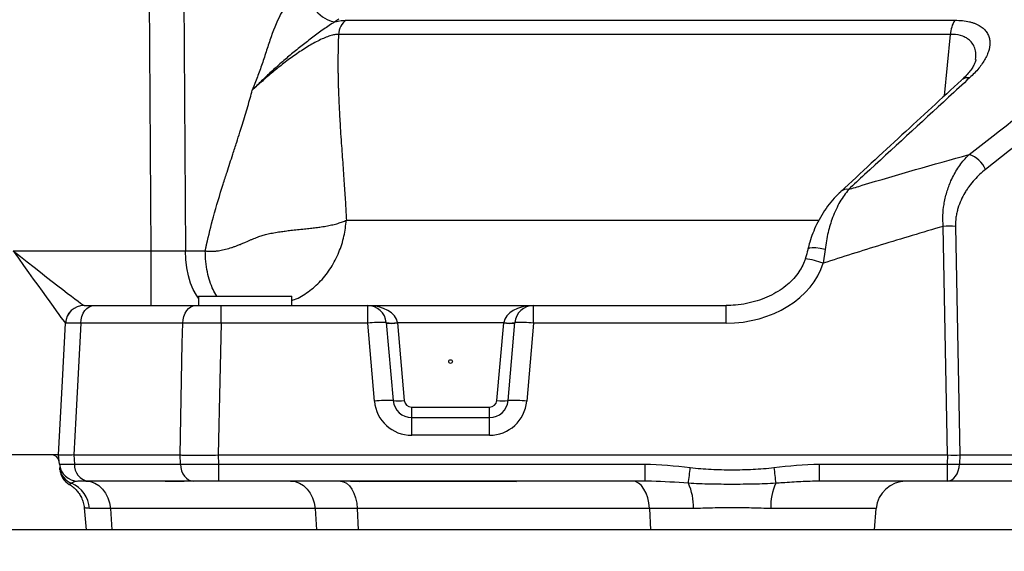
# Model space of a CAD drawing. Extents: x 0 to 8410, y 0 to 5940.
# Tile 69 of 158: x 3791 to 4055, y 1527 to 1669. Entities that reach past the tile are written whole.
import ezdxf

# ---------------------------------------------------------------- set-up
doc = ezdxf.new("R2010")
doc.units = 0
doc.header["$LTSCALE"] = 10
doc.layers.get('0').update_dxf_attribs({"linetype": 'CONTINUOUS'})
doc.styles.add('SLDTEXTSTYLE0', font='TXT', dxfattribs={"width": 0.605})
doc.dimstyles.new('SLDDIMSTYLE1', dxfattribs={"dimtxt": 50, "dimasz": 50, "dimexe": 0, "dimexo": 0.0625, "dimgap": 12.5, "dimtad": 1, "dimdec": 1, "dimrnd": 1e-09, "dimzin": 12, "dimtxsty": 'SLDTEXTSTYLE0', "dimsah": 1, "dimcen": 0.09, "dimazin": 3, "dimtfac": 1, "dimtofl": 0, "dimtmove": 0, "dimatfit": 3, "dimtolj": 1, "dimtzin": 12})
doc.dimstyles.new('SLDDIMSTYLE10', dxfattribs={"dimtxt": 50, "dimasz": 50, "dimexe": 0, "dimexo": 0.0625, "dimgap": -12.5, "dimtad": 0, "dimtih": 1, "dimtoh": 1, "dimdec": 1, "dimlfac": 0.5, "dimrnd": 1e-09, "dimzin": 12, "dimtxsty": 'SLDTEXTSTYLE0', "dimblk1": 'NONE', "dimsah": 1, "dimcen": 0, "dimazin": 3, "dimtfac": 1, "dimtmove": 0, "dimatfit": 3, "dimtolj": 1})
doc.dimstyles.new('SLDDIMSTYLE2', dxfattribs={"dimtxt": 50, "dimasz": 50, "dimexe": 0, "dimexo": 0.0625, "dimgap": 12.5, "dimtad": 1, "dimdec": 0, "dimrnd": 1e-09, "dimzin": 12, "dimtxsty": 'SLDTEXTSTYLE0', "dimsah": 1, "dimcen": 0.09, "dimazin": 3, "dimtfac": 1, "dimtofl": 0, "dimtmove": 0, "dimatfit": 3, "dimtolj": 1, "dimtzin": 12})

# ---------------------------------------------------------------- blocks, each defined once
blk = doc.blocks.new('_D_4')
at = {"color": 7, "linetype": 'CONTINUOUS'}
for p, q in [((3314.5, 2596.74), (3314.5, 1264.41)), ((4261.63, 1476.98), (4261.63, 1264.41)), ((3314.5, 1279.41), (4261.63, 1279.41))]:
    blk.add_line(p, q, dxfattribs=at)
for points in [[(3314.5, 1279.41), (3364.5, 1271.91), (3364.5, 1286.91)], [(4261.63, 1279.41), (4211.63, 1286.91), (4211.63, 1271.91)]]:
    blk.add_solid(points, dxfattribs=at)
at = {"color": 7, "linetype": 'CONTINUOUS', "insert": (3730.78, 1343.86), "char_height": 50, "attachment_point": 1, "style": 'SLDTEXTSTYLE0'}
blk.add_mtext('947', dxfattribs=at)
blk = doc.blocks.new('_D_6')
at = {"color": 7, "linetype": 'CONTINUOUS'}
for p, q in [((4661.63, 2533.02), (3022.36, 2533.02)), ((3037.36, 1533.02), (3037.36, 2533.02)), ((4543.1, 1533.02), (3022.36, 1533.02))]:
    blk.add_line(p, q, dxfattribs=at)
for points in [[(3037.36, 2533.02), (3029.86, 2483.02), (3044.86, 2483.02)], [(3037.36, 1533.02), (3044.86, 1583.02), (3029.86, 1583.02)]]:
    blk.add_solid(points, dxfattribs=at)
at = {"color": 7, "linetype": 'CONTINUOUS', "insert": (2972.9, 1956.63), "char_height": 50, "attachment_point": 1, "rotation": 90, "style": 'SLDTEXTSTYLE0'}
blk.add_mtext('1000', dxfattribs=at)
blk = doc.blocks.new('_D_9')
at = {"color": 7, "linetype": 'CONTINUOUS'}
for p, q in [((6136.63, 4639.08), (2746.63, 4639.08)), ((2761.63, 4639.08), (2761.63, 1533.02)), ((3861.91, 1533.02), (2746.63, 1533.02))]:
    blk.add_line(p, q, dxfattribs=at)
for points in [[(2761.63, 4639.08), (2754.13, 4589.08), (2769.13, 4589.08)], [(2761.63, 1533.02), (2769.13, 1583.02), (2754.13, 1583.02)]]:
    blk.add_solid(points, dxfattribs=at)
at = {"color": 7, "linetype": 'CONTINUOUS', "insert": (2697.18, 3009.66), "char_height": 50, "attachment_point": 1, "rotation": 90, "style": 'SLDTEXTSTYLE0'}
blk.add_mtext('3106', dxfattribs=at)
blk = doc.blocks.new('_D_25')
at = {"color": 7, "linetype": 'CONTINUOUS'}
for p, q in [((2062.62, 5429.6), (2293.31, 4952.44)), ((2293.31, 4952.44), (2402.63, 4726.35)), ((2433.35, 4741.69), (2433.35, 4820.85)), ((2433.35, 4820.85), (2655.21, 4820.85)), ((2655.21, 4820.85), (2655.21, 4741.69)), ((2655.21, 4741.69), (2433.35, 4741.69)), ((2402.63, 4726.35), (2660.94, 4726.35))]:
    blk.add_line(p, q, dxfattribs=at)
blk.add_arc((2177.97, 5191.02), 4417.95, 270.87652, 299.0424, dxfattribs=at)
blk.add_solid([(2293.31, 4952.44), (2308.32, 4904.16), (2321.83, 4910.69)], dxfattribs=at)
at = {"color": 7, "linetype": 'CONTINUOUS', "char_height": 50, "attachment_point": 1, "style": 'SLDTEXTSTYLE0'}
for s, insert in [('%%c', (2450.54, 4806.14)), ('265', (2523.44, 4806.28))]:
    blk.add_mtext(s, dxfattribs=dict(at, insert=insert))
blk = doc.blocks.new('_NONE')

msp = doc.modelspace()

# ---------------------------------------------------------------- linework, layer by layer
at = {"color": 8, "linetype": 'CONTINUOUS'}
for p, q in [((3826.399, 1607.62908), (3825.659784, 1723.152627)), ((3834.880414, 1723.152627), (3835.61966, 1607.62908)), ((3876.675965, 1669.622039), (3875.666322, 1668.910255)), ((3878.663393, 1669.341196), (4041.738989, 1669.341196)), ((4040.560829, 1665.527796), (3876.615109, 1665.527796)), ((4038.920747, 1649.116119), (4040.560829, 1665.527796)), ((4039.777415, 1553.021737), (4038.585337, 1614.194055)), ((4041.847574, 1614.194055), (4043.039652, 1553.021737)), ((3789.495887, 1607.62908), (3826.399, 1607.62908)), ((3826.399, 1593.021737), (3826.399, 1607.62908)), ((3835.61966, 1607.62908), (3840.919258, 1607.62908)), ((4006.941052, 1608.035495), (4006.429376, 1604.345393)), ((3845.134409, 1588.283417), (3845.134409, 1593.021737)), ((3884.427728, 1588.283417), (3884.427728, 1593.021737)), ((3928.840371, 1588.283417), (3928.840371, 1593.021737)), ((3980.437519, 1588.283417), (3980.437519, 1593.021737)), ((3834.875913, 1588.283417), (3807.546022, 1588.283417)), ((3884.427728, 1588.283417), (3845.134409, 1588.283417)), ((3886.253776, 1567.41186), (3884.427728, 1588.283417)), ((3892.397287, 1588.457518), (3892.409476, 1588.370522)), ((3892.409476, 1588.370522), (3894.223334, 1567.638156)), ((3920.858624, 1588.370522), (3892.409476, 1588.370522)), ((3919.044795, 1567.638156), (3920.858624, 1588.370522)), ((3920.858624, 1588.370522), (3920.870813, 1588.457518)), ((3928.840371, 1588.283417), (3927.014353, 1567.41186)), ((3980.437519, 1588.283417), (3928.840371, 1588.283417)), ((3896.215709, 1563.021737), (3896.215709, 1565.81247)), ((3896.215709, 1565.81247), (3917.05239, 1565.81247)), ((3917.05239, 1563.021737), (3917.05239, 1565.81247)), ((3896.215709, 1558.283418), (3896.215709, 1563.021737)), ((3917.05239, 1558.283418), (3917.05239, 1563.021737)), ((3917.05239, 1558.283418), (3896.215709, 1558.283418)), ((3805.675628, 1553.021687), (3805.890115, 1550.58596)), ((3834.251167, 1550.58596), (3834.168377, 1553.021687)), ((3844.388517, 1553.021689), (3844.472798, 1550.58596)), ((4039.702701, 1550.58596), (4039.781945, 1553.021723)), ((4043.036224, 1553.021723), (4042.95698, 1550.58596)), ((3805.890115, 1550.58596), (3834.251167, 1550.58596)), ((3844.472798, 1550.58596), (3958.656373, 1550.58596)), ((3844.472798, 1550.58596), (3844.472798, 1546.021738)), ((3958.656373, 1550.58596), (3958.656373, 1546.021738)), ((4005.418839, 1550.58596), (4039.702701, 1550.58596)), ((4005.418839, 1546.021738), (4005.418839, 1550.58596)), ((4039.702701, 1546.021738), (4039.702701, 1550.58596)), ((4042.95698, 1550.58596), (4075.251388, 1550.58596)), ((3830.167027, 1545.93356), (3829.800012, 1546.021738)), ((3833.819093, 1545.93356), (3830.167027, 1545.93356)), ((3833.819093, 1545.93356), (3833.452078, 1546.021738)), ((3882.035585, 1546.021738), (3882.29269, 1545.93356)), ((3924.254658, 1545.93356), (3882.29269, 1545.93356)), ((3923.997553, 1546.021738), (3924.254658, 1545.93356)), ((3815.491738, 1538.718984), (3809.923174, 1538.718984)), ((3870.314391, 1538.718984), (3815.491738, 1538.718984)), ((3815.491738, 1538.718984), (3815.89997, 1533.021738)), ((3881.624671, 1538.718984), (3870.314391, 1538.718984)), ((3870.314391, 1538.718984), (3870.722624, 1533.021738)), ((3959.884705, 1538.718984), (3881.624671, 1538.718984)), ((3881.624671, 1538.718984), (3881.910654, 1533.021738)), ((3971.667083, 1538.718984), (3959.884705, 1538.718984)), ((3959.884705, 1538.718984), (3960.170688, 1533.021738)), ((4020.648467, 1538.718984), (3992.408129, 1538.718984))]:
    msp.add_line(p, q, dxfattribs=at)
at = {"color": 7, "linetype": 'CONTINUOUS'}
for p, q in [((3811.184527, 1593.021737), (3838.295432, 1593.021737)), ((3839.134039, 1595.521738), (3839.134039, 1593.021737)), ((3839.134039, 1595.521738), (3864.134045, 1595.521738)), ((3845.134409, 1593.021737), (3884.427728, 1593.021737)), ((3864.134045, 1593.021737), (3864.134045, 1595.521738)), ((3884.427728, 1593.021737), (3928.840371, 1593.021737)), ((3928.840371, 1593.021737), (3980.437519, 1593.021737)), ((3889.40871, 1588.457518), (3891.234728, 1567.585961)), ((3922.033372, 1567.585961), (3923.85939, 1588.457518)), ((3896.215709, 1563.021737), (3917.05239, 1563.021737)), ((3799.801381, 1553.021737), (3788.634064, 1553.021737)), ((3801.634045, 1553.021737), (3799.801381, 1553.021737)), ((3801.847162, 1550.58596), (3801.634045, 1553.021689)), ((3805.685731, 1553.021737), (3834.157588, 1553.021737)), ((3844.402971, 1553.021737), (3844.388517, 1553.021689)), ((3844.402971, 1553.021737), (4039.777415, 1553.021737)), ((4043.039652, 1553.021737), (4069.428595, 1553.021737)), ((3837.658378, 1546.021738), (3809.523435, 1546.021738)), ((3958.656373, 1546.021738), (3844.472798, 1546.021738)), ((4039.702701, 1546.021738), (4005.418839, 1546.021738)), ((4071.997108, 1546.021738), (4039.702701, 1546.021738)), ((3808.490874, 1538.873727), (3809.002848, 1533.021738)), ((4020.150023, 1533.021738), (4020.648467, 1538.718984)), ((3815.89997, 1533.021738), (3809.002848, 1533.021738)), ((3870.722624, 1533.021738), (3815.89997, 1533.021738)), ((3881.910654, 1533.021738), (3870.722624, 1533.021738)), ((3960.170688, 1533.021738), (3881.910654, 1533.021738)), ((4020.150023, 1533.021738), (3960.170688, 1533.021738))]:
    msp.add_line(p, q, dxfattribs=at)
at = {"color": 8, "linetype": 'CONTINUOUS', "flags": 128}
for points in [[(3866.416963, 1677.146827), (3867.417099, 1675.526028), (3868.55072, 1673.974832), (3869.775864, 1672.550564), (3871.04729, 1671.3059), (3872.317972, 1670.286824), (3873.54094, 1669.531022), (3874.670984, 1669.066449), (3875.666322, 1668.910255)], [(3839.134039, 1594.959737), (3838.527741, 1595.794824), (3837.707909, 1597.277206), (3837.003024, 1599.015434), (3836.429866, 1600.968112), (3836.002084, 1603.088741), (3835.729839, 1605.326829), (3835.61966, 1607.62908)], [(4006.941052, 1608.035495), (4005.645963, 1608.276409), (4004.464569, 1608.422046), (4003.483357, 1608.461742), (4002.774151, 1608.392594), (4002.388867, 1608.219658), (4002.330365, 1608.114724)], [(3807.546022, 1588.283417), (3807.647349, 1589.22076), (3807.875725, 1590.115038), (3808.222922, 1590.934125), (3808.676513, 1591.648609), (3809.220167, 1592.232824), (3809.834393, 1592.665785), (3810.497107, 1592.931942), (3811.184527, 1593.021737)], [(3834.875913, 1588.283417), (3834.971132, 1589.22076), (3835.185768, 1590.115038), (3835.512074, 1590.934125), (3835.938366, 1591.648609), (3836.449297, 1592.232824), (3837.026568, 1592.665785), (3837.649377, 1592.931942), (3838.295432, 1593.021737)], [(3807.546022, 1588.283417), (3806.215825, 1563.069603), (3805.685731, 1553.021737)], [(3834.157588, 1553.021737), (3834.767671, 1582.97388), (3834.875913, 1588.283417)], [(3845.134409, 1588.283417), (3844.815167, 1572.901), (3844.402971, 1553.021737)], [(3834.251167, 1550.58596), (3834.364535, 1549.675037), (3834.590854, 1548.810295), (3834.922375, 1548.021382), (3835.347684, 1547.335351), (3835.852267, 1546.775727), (3836.41875, 1546.361699), (3837.02776, 1546.107463), (3837.658378, 1546.021738)], [(4039.702701, 1546.021738), (4040.30502, 1546.107463), (4040.886687, 1546.361699), (4041.427748, 1546.775727), (4041.909652, 1547.335351), (4042.315887, 1548.021382), (4042.632522, 1548.810295), (4042.848693, 1549.675037), (4042.95698, 1550.58596)], [(3808.964403, 1546.021738), (3810.1725, 1545.884578), (3811.339202, 1545.477801), (3812.424453, 1544.815355), (3813.391032, 1543.919956), (3814.205857, 1542.822308), (3814.840945, 1541.560047), (3815.274509, 1540.176458), (3815.491738, 1538.718984)], [(3863.787057, 1546.021738), (3864.995154, 1545.884578), (3866.161855, 1545.477801), (3867.247107, 1544.815355), (3868.213685, 1543.919956), (3869.028511, 1542.822308), (3869.663598, 1541.560047), (3870.097192, 1540.176458), (3870.314391, 1538.718984)], [(3877.133848, 1546.020471), (3877.968611, 1545.860653), (3878.772678, 1545.438431), (3879.519167, 1544.76794), (3880.183103, 1543.871624), (3880.742194, 1542.779486), (3881.177785, 1541.528085), (3881.475242, 1540.159312), (3881.624671, 1538.718984)], [(3959.884705, 1538.718984), (3959.732564, 1540.176458), (3959.428819, 1541.560047), (3958.98393, 1542.822308), (3958.413156, 1543.919956), (3957.736017, 1544.815355), (3956.97579, 1545.477801), (3956.158491, 1545.884578), (3955.312194, 1546.021738)]]:
    msp.add_lwpolyline(points, dxfattribs=at)
at = {"color": 7, "linetype": 'CONTINUOUS', "flags": 128}
msp.add_lwpolyline([(3801.634045, 1553.021737), (3802.675875, 1572.901), (3803.482028, 1588.283417)], dxfattribs=at)
at = {"color": 8, "linetype": 'CONTINUOUS'}
msp.add_circle((3906.634054, 1578.021738), 0.5, dxfattribs=at)
for centre, radius, start, end in [((4047.301594, 1665.533917), 6.740768, 145.61062632, 180.05202851), ((4045.171203, 1651.420118), 2.554605, 78.9430074, 130.86437758), ((4043.290266, 1626.519388), 7.259556, 23.7109567, 72.06336815), ((4012.778456, 1621.57135), 2.534617, 79.69895106, 130.99686348), ((4040.216455, 1538.674899), 75.536769, 88.76267593, 91.23732407), ((3998.567419, 1582.820132), 22.916092, 69.93561927, 82.28754533), ((3808.469724, 1588.022627), 4.99911, 90.0079644, 176.97341883), ((3887.754034, 1564.458099), 24.056394, 86.05589843, 97.94781801), ((3890.902998, 1597.105744), 8.776372, 260.19690853, 279.80309147), ((3890.726876, 1599.125961), 10.886259, 263.10987998, 278.89138358), ((3922.541242, 1599.126294), 10.88659, 261.10878887, 276.88996752), ((3922.365101, 1597.105788), 8.776416, 260.19695818, 279.80304182), ((3925.514058, 1564.457884), 24.056607, 82.05223496, 93.9440486), ((3896.21571, 1568.283418), 10, 185, 270), ((3889.580057, 1543.586951), 24.055985, 86.05584457, 97.94789581), ((3892.540729, 1578.393929), 10.886588, 263.10996017, 278.89114065), ((3896.21571, 1567.812468), 2, 185, 270), ((3917.052398, 1567.812468), 2, 270, 355), ((3917.052398, 1568.283418), 10, 270, 355), ((3920.727382, 1578.393679), 10.886339, 261.10874685, 276.89013239), ((3923.688047, 1543.586542), 24.056394, 82.05218199, 93.94410157), ((3806.876015, 1550.090635), 4.966557, 185.08036106, 249.24863891), ((3810.232093, 1550.314113), 4.35048, 176.41744004, 260.62520746), ((3742.024982, 1574.735362), 230.172839, 352.68939306, 353.74340611), ((4221.888874, 1574.714551), 230.010176, 186.25582117, 187.31057876), ((4041.32984, 1595.95318), 45.39639, 267.94591126, 272.05408874), ((3801.973467, 1538.119633), 7.972269, 4.31153179, 66.78263671), ((3956.931752, 1539.280259), 14.746017, 357.81863159, 24.71770947), ((4007.143773, 1539.280256), 14.74633, 155.28283641, 182.18131079)]:
    msp.add_arc(centre, radius, start, end, dxfattribs=at)
at = {"color": 7, "linetype": 'CONTINUOUS'}
for centre, radius, start, end in [((3808.475188, 1588.021738), 5, 90, 177), ((3884.427738, 1588.021738), 5, 5, 90), ((3928.84037, 1588.021738), 5, 90, 175), ((3896.21571, 1568.021738), 5, 185, 270), ((3917.052398, 1568.021738), 5, 270, 355), ((3799.801391, 1551.021738), 2, 5, 90), ((3806.82813, 1551.021738), 5, 185, 270), ((3806.961108, 1549.501793), 5, 186.75471048, 240.59898559), ((4028.618025, 1538.021738), 8, 90, 175)]:
    msp.add_arc(centre, radius, start, end, dxfattribs=at)
at = {"color": 8, "linetype": 'CONTINUOUS'}
for centre, major_axis, ratio, start_param, end_param in [((3789.495896, 1608.021738), (-13.985253, 19.735116), 0.0093867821, 1.5840415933, 3.1286579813), ((3789.495896, 1608.021738), (18.97867, -14.998052), 0.012736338, 4.7224536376, 6.2670700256), ((3826.393139, 1608.021738), (20.001024, -0.096068), 0.0196298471, 4.7127763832, 5.1919451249), ((3981.292556, 1608.283418), (25.793294, 1.645817), 0.7727654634, 4.6300049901, 6.0026051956), ((3884.427738, 1588.021738), (8, 0), 0.625, 0.0872664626, 1.5707963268), ((3928.84037, 1588.021738), (8, 0), 0.625, 1.5707963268, 3.054326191), ((3837.353062, 1538.021738), (-1.520021, 7.964053), 0.4983720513, 6.1883512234, 6.1967785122)]:
    msp.add_ellipse(centre, major_axis=major_axis, ratio=ratio, start_param=start_param, end_param=end_param, dxfattribs=at)
at = {"color": 7, "linetype": 'CONTINUOUS'}
for centre, major_axis, ratio, start_param, end_param in [((4040.469755, 1517.231966), (-0.706122, 35.789636), 0.1396778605, 6.2795244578, 6.2804294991), ((4039.770608, 1553.109213), (5.001584, -0.032599), 0.0174769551, 4.7147682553, 5.4239302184), ((4040.469755, 1517.231966), (2.598748, 35.788727), 0.1052365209, 0.0076414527, 0.008546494)]:
    msp.add_ellipse(centre, major_axis=major_axis, ratio=ratio, start_param=start_param, end_param=end_param, dxfattribs=at)
at = {"color": 8, "linetype": 'CONTINUOUS'}
for points, knots in [([(3866.416965, 1677.146821), (3865.433574, 1676.453534), (3864.546886, 1675.645549), (3863.341053, 1674.286258), (3862.959989, 1673.808394), (3862.237135, 1672.806085), (3861.893797, 1672.278594), (3860.2996, 1669.590254), (3859.390866, 1667.254049), (3858.144742, 1663.690545), (3857.749338, 1662.492604), (3856.955316, 1660.098348), (3856.557081, 1658.901839), (3855.737898, 1656.520316), (3855.317259, 1655.335145), (3854.663424, 1653.568966), (3854.441728, 1652.982137), (3854.103171, 1652.104915), (3853.989319, 1651.813009), (3853.759576, 1651.230226), (3853.644251, 1650.940877), (3853.526677, 1650.648801)], [0, 0, 0, 0, 0.125, 0.125, 0.1875, 0.1875, 0.25, 0.25, 0.5, 0.5, 0.625, 0.625, 0.75, 0.75, 0.875, 0.875, 0.9375, 0.9375, 0.96875, 0.96875, 1, 1, 1, 1]), ([(3875.666328, 1668.910255), (3875.119997, 1668.617354), (3874.605908, 1668.290394), (3873.605188, 1667.614111), (3873.118615, 1667.264512), (3872.152387, 1666.561082), (3871.67358, 1666.207298), (3870.714719, 1665.496856), (3870.234094, 1665.139359), (3868.792278, 1664.060773), (3867.832699, 1663.333828), (3865.92596, 1661.849486), (3864.978901, 1661.092183), (3863.570913, 1659.93031), (3863.103641, 1659.538766), (3862.173331, 1658.747207), (3861.709609, 1658.346572), (3860.338248, 1657.144367), (3859.44595, 1656.33878), (3857.697458, 1654.720437), (3856.841256, 1653.907711), (3855.579086, 1652.684632), (3855.162793, 1652.276986), (3854.33866, 1651.462395), (3853.929221, 1651.053857), (3853.526677, 1650.648801)], [0, 0, 0, 0, 0.0625, 0.0625, 0.125, 0.125, 0.1875, 0.1875, 0.25, 0.25, 0.375, 0.375, 0.5, 0.5, 0.5625, 0.5625, 0.625, 0.625, 0.75, 0.75, 0.875, 0.875, 0.9375, 0.9375, 1, 1, 1, 1]), ([(3878.663389, 1669.341191), (3878.088853, 1668.933428), (3877.599003, 1668.370691), (3876.891045, 1667.052736), (3876.67348, 1666.298527), (3876.615097, 1665.527802)], [0, 0, 0, 0, 0.5, 0.5, 1, 1, 1, 1]), ([(4041.738995, 1669.341191), (4043.16413, 1669.341191), (4044.445089, 1669.20518), (4045.872641, 1668.872195), (4046.150453, 1668.796957), (4046.680906, 1668.632101), (4046.933913, 1668.542507), (4047.657984, 1668.253281), (4048.094226, 1668.033283), (4048.682989, 1667.665163), (4048.868276, 1667.536082), (4049.217226, 1667.2654), (4049.381019, 1667.123551), (4049.834211, 1666.685782), (4050.088167, 1666.375905), (4050.508982, 1665.723864), (4050.675792, 1665.381682), (4050.927203, 1664.667139), (4051.01166, 1664.292759), (4051.143322, 1663.152629), (4051.074245, 1662.36408), (4050.768209, 1661.145567), (4050.632072, 1660.733371), (4050.377931, 1660.10635), (4050.284878, 1659.895885), (4050.082108, 1659.472054), (4049.972101, 1659.258184), (4049.38453, 1658.189318), (4048.795928, 1657.335185), (4047.746559, 1656.055439), (4047.368805, 1655.629097), (4046.556794, 1654.776858), (4046.121664, 1654.350242), (4045.661142, 1653.927302)], [0, 0, 0, 0, 0.125, 0.125, 0.15625, 0.15625, 0.1875, 0.1875, 0.25, 0.25, 0.28125, 0.28125, 0.3125, 0.3125, 0.375, 0.375, 0.4375, 0.4375, 0.5, 0.5, 0.625, 0.625, 0.6875, 0.6875, 0.71875, 0.71875, 0.75, 0.75, 0.875, 0.875, 0.9375, 0.9375, 1, 1, 1, 1]), ([(3876.611497, 1665.527806), (3876.57303, 1665.529553), (3876.532454, 1665.530736), (3876.451811, 1665.531774), (3876.32925, 1665.531449), (3876.201946, 1665.525547), (3875.941105, 1665.506469), (3875.758909, 1665.484062), (3875.187921, 1665.388755), (3874.774831, 1665.287899), (3874.106734, 1665.082082), (3873.87562, 1665.004162), (3873.407421, 1664.834056), (3873.169137, 1664.741529), (3872.442484, 1664.443076), (3871.942362, 1664.21638), (3870.913319, 1663.712747), (3870.38296, 1663.43474), (3869.324855, 1662.848608), (3868.793403, 1662.538753), (3867.726238, 1661.889606), (3867.188361, 1661.548859), (3866.11897, 1660.847419), (3865.590351, 1660.488752), (3864.020013, 1659.392464), (3862.993696, 1658.634706), (3861.478056, 1657.466947), (3860.975456, 1657.071323), (3859.985584, 1656.277294), (3859.498341, 1655.878977), (3858.056685, 1654.680849), (3857.122208, 1653.877887), (3855.751793, 1652.669488), (3855.300242, 1652.266024), (3854.630006, 1651.660072), (3854.296661, 1651.356908), (3853.965847, 1651.053506), (3853.745853, 1650.851189), (3853.635244, 1650.749186), (3853.526677, 1650.648801)], [0, 0, 0, 0, 0.0078125, 0.0078125, 0.015625, 0.03125, 0.03125, 0.0625, 0.0625, 0.125, 0.125, 0.15625, 0.15625, 0.1875, 0.1875, 0.25, 0.25, 0.3125, 0.3125, 0.375, 0.375, 0.4375, 0.4375, 0.5, 0.5, 0.625, 0.625, 0.6875, 0.6875, 0.75, 0.75, 0.875, 0.875, 0.9375, 0.9375, 0.96875, 0.984375, 0.984375, 1, 1, 1, 1]), ([(3876.615109, 1665.528058), (3876.602803, 1665.234972), (3876.578044, 1664.645254), (3876.547048, 1663.756314), (3876.520247, 1662.857493), (3876.498123, 1661.948857), (3876.480557, 1661.030388), (3876.467593, 1660.102091), (3876.459233, 1659.163964), (3876.455492, 1658.216007), (3876.456382, 1657.258221), (3876.461915, 1656.290605), (3876.472107, 1655.31316), (3876.486972, 1654.325884), (3876.506526, 1653.328779), (3876.530784, 1652.321842), (3876.559769, 1651.305078), (3876.593478, 1650.278476), (3876.673534, 1648.124977), (3876.838948, 1644.652534), (3877.090919, 1640.401144), (3877.41798, 1635.629988), (3877.707641, 1631.572936), (3877.979942, 1627.757968), (3878.162777, 1625.082798), (3878.32835, 1622.559007), (3878.475526, 1620.186164), (3878.60536, 1617.96494), (3878.680107, 1616.531664), (3878.716119, 1615.841128)], [0, 0, 0, 0, 0.01722929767, 0.03466695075, 0.05231516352, 0.07017606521, 0.08825171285, 0.10654409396, 0.12505512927, 0.14378667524, 0.16274052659, 0.18191841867, 0.2013220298, 0.22095298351, 0.24081285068, 0.26090315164, 0.28122535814, 0.30178089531, 0.32257114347, 0.41082551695, 0.51171378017, 0.5810048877, 0.70216903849, 0.75971217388, 0.81409107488, 0.86530716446, 0.91336229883, 0.95825887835, 1, 1, 1, 1]), ([(4047.245504, 1658.860614), (4047.306226, 1659.498267), (4047.41957, 1660.68851), (4046.971185, 1662.246667), (4046.239618, 1663.489807), (4045.173164, 1664.442744), (4043.616926, 1665.23972), (4041.960332, 1665.542163), (4040.754249, 1665.529781), (4040.560829, 1665.527796)], [0, 0, 0, 0, 0.1825976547, 0.3408370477, 0.4988389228, 0.6277933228, 0.7565712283, 0.9609611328, 1, 1, 1, 1]), ([(4045.525955, 1633.426112), (4047.658529, 1635.089309), (4059.085231, 1644.00101), (4070.551804, 1652.833217), (4079.878362, 1660.017063)], [0, 0, 0, 0, 0.1866307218, 1, 1, 1, 1]), ([(4045.661139, 1653.927301), (4043.785632, 1652.204293), (4034.408097, 1643.58925), (4023.599163, 1633.632982), (4014.669185, 1625.391734), (4013.231697, 1624.065113)], [0, 0, 0, 0, 0.1733874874, 0.8669374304, 1, 1, 1, 1]), ([(3840.919249, 1607.629069), (3840.978137, 1607.915729), (3841.096557, 1608.492189), (3841.755716, 1611.553118), (3843.207089, 1617.250787), (3845.131931, 1623.670318), (3846.917562, 1629.229785), (3848.134213, 1632.965605), (3849.288118, 1636.511323), (3850.146975, 1639.184988), (3850.909452, 1641.597515), (3851.613202, 1643.895728), (3852.300027, 1646.224559), (3852.936124, 1648.464322), (3853.328535, 1649.933001), (3853.520372, 1650.650994)], [0, 0, 0, 0, 0.0194542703, 0.0391216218, 0.2082762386, 0.4113619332, 0.4875408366, 0.5997093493, 0.6748349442, 0.7375848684, 0.7879604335, 0.8443747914, 0.8985144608, 0.9503867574, 1, 1, 1, 1]), ([(4013.231697, 1624.065113), (4014.446457, 1624.435254), (4025.167815, 1627.702081), (4035.958174, 1630.735971), (4045.525955, 1633.426112)], [0, 0, 0, 0, 0.1133028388, 1, 1, 1, 1]), ([(4038.585337, 1614.194055), (4038.539314, 1615.172068), (4038.445782, 1617.159671), (4038.776517, 1620.245364), (4039.487538, 1623.375181), (4040.714645, 1626.665739), (4042.45901, 1629.838133), (4044.185576, 1632.068773), (4045.268478, 1633.165377), (4045.525955, 1633.426112)], [0, 0, 0, 0, 0.122222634, 0.2483917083, 0.3972809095, 0.5504437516, 0.7419855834, 0.938653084, 1, 1, 1, 1]), ([(4049.937019, 1629.438623), (4048.875805, 1628.608467), (4047.876395, 1627.682233), (4046.482752, 1626.128921), (4046.035936, 1625.583585), (4045.39606, 1624.718403), (4045.187845, 1624.422117), (4044.7825, 1623.812312), (4044.585028, 1623.498122), (4044.01759, 1622.538485), (4043.670314, 1621.873226), (4043.047718, 1620.483543), (4042.772213, 1619.759273), (4042.426326, 1618.617476), (4042.322794, 1618.228443), (4042.144895, 1617.445711), (4042.069962, 1617.05026), (4041.89071, 1615.850634), (4041.831214, 1615.033398), (4041.84757, 1614.194057)], [0, 0, 0, 0, 0.25, 0.25, 0.375, 0.375, 0.4375, 0.4375, 0.5, 0.5, 0.625, 0.625, 0.75, 0.75, 0.8125, 0.8125, 0.875, 0.875, 1, 1, 1, 1]), ([(4013.231697, 1624.065113), (4012.440298, 1623.018124), (4010.82829, 1620.885504), (4009.00561, 1616.898981), (4007.628107, 1612.588501), (4007.172931, 1609.572116), (4006.941052, 1608.035495)], [0, 0, 0, 0, 0.2664190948, 0.5426711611, 0.7670252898, 1, 1, 1, 1]), ([(3840.919138, 1607.629084), (3841.019826, 1607.615768), (3841.221517, 1607.589096), (3841.527761, 1607.55983), (3841.837105, 1607.538358), (3842.149679, 1607.525472), (3842.465296, 1607.520972), (3842.783857, 1607.524925), (3843.105238, 1607.537326), (3843.429324, 1607.558184), (3843.755994, 1607.587527), (3844.456038, 1607.667832), (3845.613338, 1607.879786), (3846.899727, 1608.203723), (3847.951759, 1608.516277), (3848.700041, 1608.767121), (3849.485724, 1609.055881), (3850.181939, 1609.328486), (3850.934882, 1609.651741), (3851.903819, 1610.069984), (3852.951811, 1610.529005), (3853.904635, 1610.936898), (3854.584188, 1611.208309), (3855.228274, 1611.44863), (3855.836971, 1611.657234), (3856.664451, 1611.911682), (3857.804646, 1612.194048), (3859.338995, 1612.497574), (3860.878167, 1612.750315), (3862.418906, 1612.9616), (3863.959439, 1613.142962), (3865.68632, 1613.330506), (3867.421396, 1613.509152), (3869.076992, 1613.688776), (3870.581431, 1613.872329), (3871.82395, 1614.038607), (3872.830877, 1614.190832), (3873.628394, 1614.32899), (3874.392578, 1614.478299), (3875.122139, 1614.639116), (3875.815983, 1614.811245), (3876.473141, 1614.994644), (3877.093118, 1615.189099), (3877.674588, 1615.394851), (3878.220179, 1615.610434), (3878.555085, 1615.764967), (3878.721365, 1615.841692)], [0, 0, 0, 0, 0.0077921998, 0.0156087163, 0.0234523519, 0.0313258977, 0.0392321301, 0.0471738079, 0.0551536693, 0.0631744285, 0.0712387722, 0.0793493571, 0.114929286, 0.1565677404, 0.1740498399, 0.1925529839, 0.2120870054, 0.2326570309, 0.2446573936, 0.2690262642, 0.3057541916, 0.3235263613, 0.3402534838, 0.3559466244, 0.3706202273, 0.3842924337, 0.4151746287, 0.4509483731, 0.4916597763, 0.5230202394, 0.5597108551, 0.60163229, 0.6486126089, 0.6893656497, 0.7296149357, 0.7692853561, 0.7933510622, 0.8172475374, 0.8409536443, 0.8644491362, 0.8877147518, 0.9107323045, 0.9334847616, 0.9559563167, 0.9781324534, 1, 1, 1, 1]), ([(3864.134045, 1594.391015), (3864.359297, 1594.458863), (3865.905444, 1594.924577), (3868.564653, 1596.613914), (3871.910706, 1599.460571), (3874.695809, 1603.075545), (3876.790264, 1607.147253), (3878.195956, 1611.446574), (3878.549277, 1614.402192), (3878.721358, 1615.841691)], [0, 0, 0, 0, 0.02800937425, 0.19225890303, 0.35958401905, 0.52690933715, 0.69115862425, 0.84958233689, 1, 1, 1, 1]), ([(3878.716024, 1615.842846), (3882.917882, 1615.842849), (3891.321602, 1615.842854), (3905.325896, 1615.842861), (3920.303085, 1615.842869), (3936.310524, 1615.842876), (3952.462325, 1615.842883), (3968.550763, 1615.842891), (3984.461174, 1615.842898), (3996.735504, 1615.842906), (4003.868946, 1615.842906), (4005.307647, 1615.842906)], [0, 0, 0, 0, 0.1284813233, 0.2569628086, 0.3854442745, 0.5139256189, 0.6424069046, 0.7523463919, 0.8622858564, 0.9722252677, 1, 1, 1, 1]), ([(4038.585337, 1614.194055), (4033.032408, 1612.557236), (4022.27898, 1609.387482), (4011.595869, 1605.988962), (4006.429376, 1604.345393)], [0, 0, 0, 0, 0.5163868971, 1, 1, 1, 1]), ([(3844.017388, 1595.521738), (3843.669226, 1596.078847), (3842.962336, 1597.20997), (3842.111963, 1599.437973), (3841.459784, 1601.971627), (3841.028968, 1604.738575), (3840.955828, 1606.665579), (3840.919258, 1607.62908)], [0, 0, 0, 0, 0.19526079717, 0.39644629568, 0.59763066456, 0.79881542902, 1, 1, 1, 1]), ([(3807.546022, 1588.283417), (3806.949196, 1588.288931), (3805.733846, 1588.30016), (3804.51224, 1588.304553), (3803.741111, 1588.300505), (3803.498257, 1588.291774), (3803.484607, 1588.284745), (3803.482028, 1588.283417)], [0, 0, 0, 0, 0.2454839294, 0.4998936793, 0.7203304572, 0.9471538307, 1, 1, 1, 1]), ([(3845.134409, 1588.283417), (3844.209766, 1588.288933), (3842.326853, 1588.300166), (3839.706521, 1588.304551), (3837.33325, 1588.300505), (3835.798397, 1588.291774), (3835.022523, 1588.284745), (3834.875913, 1588.283417)], [0, 0, 0, 0, 0.2454817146, 0.4998906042, 0.7203306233, 0.947153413, 1, 1, 1, 1]), ([(3801.847157, 1550.585959), (3801.848105, 1550.575122), (3802.028036, 1550.558998), (3802.545757, 1550.553407), (3803.241593, 1550.55337), (3803.666982, 1550.55613), (3804.416073, 1550.564265), (3804.684417, 1550.567647), (3805.259092, 1550.575776), (3805.566399, 1550.58054), (3805.890117, 1550.585959)], [0, 0, 0, 0, 0.25, 0.5, 0.5, 0.75, 0.75, 0.875, 0.875, 1, 1, 1, 1]), ([(3834.251169, 1550.585959), (3834.942953, 1550.575122), (3836.423516, 1550.558998), (3838.088109, 1550.553407), (3839.849738, 1550.55337), (3840.74964, 1550.55613), (3842.126062, 1550.564265), (3842.589377, 1550.567647), (3843.525192, 1550.575776), (3843.999053, 1550.58054), (3844.472799, 1550.585959)], [0, 0, 0, 0, 0.25, 0.5, 0.5, 0.75, 0.75, 0.875, 0.875, 1, 1, 1, 1]), ([(3970.826868, 1549.650832), (3972.695323, 1549.442402), (3974.563779, 1549.300382), (3978.300691, 1549.111534), (3982.037602, 1549.020495), (3985.774514, 1549.111534), (3989.511425, 1549.300382), (3991.379881, 1549.442402), (3993.248337, 1549.650832)], [0, 0, 0, 0, 0.25, 0.25, 0.5, 0.75, 0.75, 1, 1, 1, 1]), ([(3806.828143, 1546.021738), (3806.538029, 1545.98837), (3805.957067, 1545.921548), (3805.423997, 1545.640192), (3805.180502, 1545.486738), (3805.116298, 1545.446275)], [0, 0, 0, 0, 0.4234519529, 0.8479756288, 1, 1, 1, 1]), ([(3836.181225, 1546.021454), (3836.142639, 1546.020261), (3835.88094, 1546.012171), (3835.373851, 1545.970109), (3834.552038, 1545.939808), (3834.143795, 1545.936328), (3833.819093, 1545.93356)], [0, 0, 0, 0, 0.0913741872, 0.6197102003, 0.6975301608, 1, 1, 1, 1]), ([(3882.292693, 1545.933559), (3881.512106, 1545.933559), (3880.691923, 1545.947173), (3879.396812, 1545.977138), (3878.953981, 1545.988507), (3878.055824, 1546.008519), (3877.599178, 1546.017244), (3877.133842, 1546.020471)], [0, 0, 0, 0, 0.5, 0.5, 0.75, 0.75, 1, 1, 1, 1]), ([(3970.326724, 1545.446275), (3967.02209, 1545.692508), (3963.121614, 1545.983139), (3959.248097, 1546.016623), (3958.656373, 1546.021738)], [0, 0, 0, 0, 0.8472385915, 1, 1, 1, 1]), ([(4005.418839, 1546.021738), (4003.776712, 1545.98837), (4000.488313, 1545.921549), (3996.59429, 1545.640192), (3994.342271, 1545.486738), (3993.748458, 1545.446275)], [0, 0, 0, 0, 0.4234533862, 0.8479760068, 1, 1, 1, 1]), ([(3805.116298, 1545.446275), (3804.960643, 1545.366366), (3804.648806, 1545.206279), (3804.463841, 1545.152703), (3804.509866, 1545.168446), (3804.521592, 1545.172458)], [0, 0, 0, 0, 0.4261773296, 0.8537944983, 1, 1, 1, 1]), ([(3993.748458, 1545.446274), (3991.804802, 1545.321022), (3989.855625, 1545.25586), (3985.949392, 1545.174385), (3983.990168, 1545.159011), (3980.076253, 1545.159062), (3978.121975, 1545.174446), (3974.219365, 1545.255883), (3972.270989, 1545.320984), (3970.326734, 1545.446275)], [0, 0, 0, 0, 0.25, 0.25, 0.5, 0.5, 0.75, 0.75, 1, 1, 1, 1]), ([(3809.923174, 1538.718984), (3809.440193, 1538.768088), (3808.60155, 1538.853352), (3808.594023, 1538.8738), (3808.590831, 1538.882472)], [0, 0, 0, 0, 0.57590854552, 1, 1, 1, 1]), ([(3992.408127, 1538.718984), (3990.711164, 1538.718984), (3989.00171, 1538.776444), (3985.555543, 1538.870835), (3983.818824, 1538.907498), (3981.191942, 1538.908053), (3980.309767, 1538.899799), (3978.555231, 1538.869666), (3977.683005, 1538.847892), (3975.080783, 1538.776697), (3973.365256, 1538.718984), (3971.667084, 1538.718984)], [0, 0, 0, 0, 0.25, 0.25, 0.5, 0.5, 0.625, 0.625, 0.75, 0.75, 1, 1, 1, 1])]:
    msp.add_open_spline(points, degree=3, knots=knots, dxfattribs=at)
for points in [[(3875.666328, 1668.910255), (3876.834995, 1669.195571), (3877.836034, 1669.34119), (3878.663388, 1669.34119)], [(4084.198291, 1656.029578), (4072.75136, 1647.222474), (4061.333365, 1638.35364), (4049.937019, 1629.438623)], [(3958.656363, 1550.585959), (3962.737331, 1550.585959), (3966.780844, 1550.102174), (3970.826868, 1549.650832)], [(3993.248337, 1549.650832), (3997.294361, 1550.102174), (4001.337873, 1550.585959), (4005.418841, 1550.585959)]]:
    msp.add_open_spline(points, degree=3, dxfattribs=at)
at = {"color": 7, "linetype": 'CONTINUOUS'}
for points, knots in [([(4047.314586, 1658.86042), (4047.308007, 1658.792395), (4047.291424, 1658.62093), (4047.147875, 1658.100167), (4046.806749, 1657.318137), (4046.190121, 1656.297205), (4045.299417, 1655.154227), (4044.40188, 1654.159201), (4043.715509, 1653.548704), (4043.503838, 1653.360431)], [0, 0, 0, 0, 0.0896940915, 0.2260837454, 0.3978426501, 0.5689819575, 0.7426303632, 0.9206290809, 1, 1, 1, 1]), ([(4043.512585, 1653.338906), (4038.187248, 1648.44746), (4027.380801, 1638.521487), (4016.593802, 1628.540731), (4011.122557, 1623.478417)], [0, 0, 0, 0, 0.4927926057, 1, 1, 1, 1]), ([(4011.123272, 1623.473358), (4010.545757, 1622.917224), (4009.314846, 1621.731884), (4007.620394, 1619.626673), (4006.031303, 1617.262358), (4004.703761, 1614.827685), (4003.641674, 1612.397864), (4002.855306, 1610.194582), (4002.499675, 1608.740971), (4002.346011, 1608.112884)], [0, 0, 0, 0, 0.1462395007, 0.3116939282, 0.4741024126, 0.6322319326, 0.7694988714, 0.9004032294, 1, 1, 1, 1]), ([(4002.327295, 1608.115611), (4002.314617, 1608.057133), (4002.150814, 1607.301627), (4001.91833, 1606.423581), (4001.668675, 1605.623217), (4001.639547, 1605.529835)], [0, 0, 0, 0, 0.0689940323, 0.8913748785, 1, 1, 1, 1]), ([(4001.642795, 1605.528933), (4001.554612, 1605.258835), (4001.257833, 1604.349827), (4000.523198, 1602.841703), (3999.31493, 1601.063038), (3997.77462, 1599.371291), (3995.918829, 1597.801002), (3993.766526, 1596.391199), (3991.348782, 1595.181007), (3988.706524, 1594.205053), (3985.890933, 1593.501551), (3983.11266, 1593.091461), (3981.28071, 1593.043713), (3980.437519, 1593.021737)], [0, 0, 0, 0, 0.03257288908, 0.10962319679, 0.19126443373, 0.27824816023, 0.37081975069, 0.46889077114, 0.57205171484, 0.67958578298, 0.79049910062, 0.90357302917, 1, 1, 1, 1]), ([(3808.475198, 1593.021737), (3808.476859, 1593.021737), (3808.492526, 1593.021737), (3808.902961, 1593.021737), (3809.963316, 1593.021737), (3810.772631, 1593.021737), (3811.184527, 1593.021737)], [0, 0, 0, 0, 0.0529346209, 0.4993125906, 0.7451777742, 1, 1, 1, 1]), ([(3838.295432, 1593.021737), (3838.393137, 1593.021737), (3839.314752, 1593.021737), (3840.95396, 1593.021737), (3843.239044, 1593.021737), (3844.495135, 1593.021737), (3845.134409, 1593.021737)], [0, 0, 0, 0, 0.0529347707, 0.4993122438, 0.7451804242, 1, 1, 1, 1]), ([(3805.675628, 1553.021687), (3805.081549, 1553.016195), (3803.8719, 1553.005013), (3802.623483, 1553.000639), (3801.790961, 1553.004895), (3801.686967, 1553.016025), (3801.634045, 1553.021689)], [0, 0, 0, 0, 0.2455621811, 0.5000081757, 0.7455588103, 1, 1, 1, 1]), ([(3834.168377, 1553.021687), (3834.314587, 1553.020367), (3835.072488, 1553.013525), (3836.603475, 1553.004742), (3838.939404, 1553.00069), (3841.566425, 1553.004965), (3843.436795, 1553.016049), (3844.388517, 1553.021689)], [0, 0, 0, 0, 0.0528506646, 0.2739589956, 0.5014796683, 0.7463321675, 1, 1, 1, 1]), ([(3801.979991, 1549.067552), (3801.978207, 1549.088009), (3801.974614, 1549.12921), (3801.944255, 1549.476153), (3801.928969, 1549.650832)], [0, 0, 0, 0, 0.4965191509, 1, 1, 1, 1]), ([(3809.523435, 1546.021738), (3809.435415, 1546.021738), (3808.594885, 1546.021738), (3807.621977, 1546.021738), (3806.93294, 1546.021738), (3806.863489, 1546.021738), (3806.828143, 1546.021738)], [0, 0, 0, 0, 0.0522883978, 0.499316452, 0.7451912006, 1, 1, 1, 1]), ([(3844.472798, 1546.021738), (3844.342399, 1546.021738), (3843.097165, 1546.021738), (3841.24031, 1546.021738), (3839.107238, 1546.021738), (3838.147038, 1546.021738), (3837.658378, 1546.021738)], [0, 0, 0, 0, 0.05228751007, 0.49931506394, 0.74519409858, 1, 1, 1, 1]), ([(3804.509403, 1545.126082), (3804.558176, 1545.09991), (3804.828203, 1544.955017), (3805.417636, 1544.545916), (3806.195044, 1543.875889), (3806.967039, 1542.988215), (3807.656099, 1541.904306), (3808.17263, 1540.629677), (3808.452049, 1539.591867), (3808.463666, 1538.993314), (3808.4659, 1538.878213)], [0, 0, 0, 0, 0.0256372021, 0.1419376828, 0.2792720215, 0.428608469, 0.5932664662, 0.7706093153, 0.9558886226, 1, 1, 1, 1])]:
    msp.add_open_spline(points, degree=3, knots=knots, dxfattribs=at)
for points in [[(3805.685734, 1553.021738), (3805.682363, 1553.021738), (3805.678994, 1553.021721), (3805.675626, 1553.021687)], [(3834.168375, 1553.021687), (3834.164778, 1553.021721), (3834.161182, 1553.021738), (3834.157587, 1553.021738)]]:
    msp.add_open_spline(points, degree=3, dxfattribs=at)

# ---------------------------------------------------------------- dimensions: what is measured, and where the dimension line sits
dim = msp.add_diameter_dim_2p(p1=(2062.617807, 5429.602355), p2=(2293.312801, 4952.444289), dimstyle='SLDDIMSTYLE10', dxfattribs=at)
dim.commit()
dim.dimension.update_dxf_attribs({"geometry": '_D_25', "text_midpoint": (2544.283743, 4781.269917), "dimtype": 163})
for base, p1, p2, dimstyle, picture, middle in [((2761.634054, 1533.021738), (6156.634054, 4639.083327), (3881.910645, 1533.021738), 'SLDDIMSTYLE2', '_D_9', (2761.634054, 3086.052532)), ((3037.357622, 2533.021738), (4563.097417, 1533.021738), (4681.634054, 2533.021738), 'SLDDIMSTYLE1', '_D_6', (3037.357622, 2033.021738))]:
    dim = msp.add_linear_dim(base=base, p1=p1, p2=p2, angle=90, dimstyle=dimstyle, dxfattribs=at)
    dim.commit()
    dim.dimension.update_dxf_attribs({"geometry": picture, "text_midpoint": middle, "dimtype": 160})
dim = msp.add_linear_dim(base=(4261.634054, 1279.409603), p1=(3314.499411, 2616.736164), p2=(4261.634054, 1496.984796), dimstyle='SLDDIMSTYLE2', dxfattribs=at)
dim.commit()
dim.dimension.update_dxf_attribs({"geometry": '_D_4', "text_midpoint": (3788.066732, 1279.409603), "dimtype": 160})

doc.saveas('drawing.dxf')
